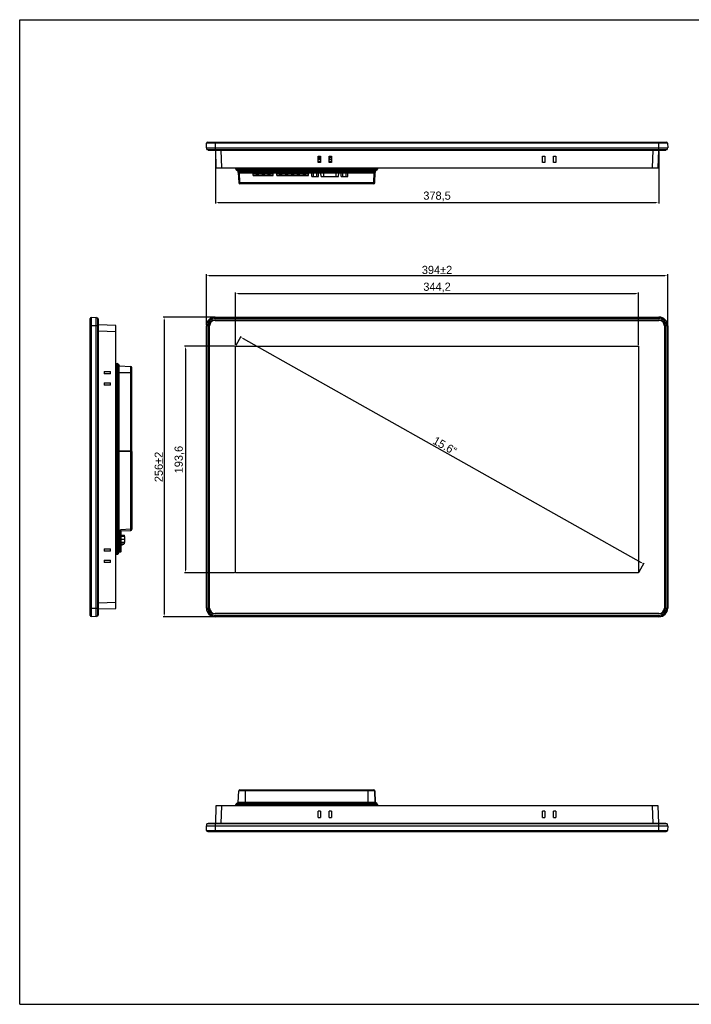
# Model space of a CAD drawing. Extents: x -23 to 1166, y 63 to 904.
# Tile 1 of 8: x -23 to 551, y 63 to 904. Entities that reach past the tile are written whole.
import ezdxf

# ---------------------------------------------------------------- set-up
doc = ezdxf.new("R2010")
doc.units = 0
doc.header["$LTSCALE"] = 65.395
doc.header["$PDMODE"] = 3
doc.header["$PDSIZE"] = 8
doc.layers.get('0').update_dxf_attribs({"linetype": 'CONTINUOUS'})
doc.layers.get('DEFPOINTS').update_dxf_attribs({"linetype": 'CONTINUOUS'})
for name, color, linetype in [('B_DXF_CONTINUOUS_LINE', 7, 'CONTINUOUS'), ('BC-PL-A_DXF_CONTINUOUS_LIN', 7, 'CONTINUOUS'), ('BC-PL-B_DXF_CONTINUOUS_LIN', 7, 'CONTINUOUS'), ('BREP_3_2_DXF_CONTINUOUS_LI', 7, 'CONTINUOUS'), ('BREP_5_2__DXF_CONTINUOUS_L', 7, 'CONTINUOUS'), ('DB-9-MALE_DXF_CONTINUOUS_L', 7, 'CONTINUOUS'), ('DRW0002_DXF_FORMAT', 7, 'CONTINUOUS'), ('FE6156-SC_DXF_CONTINUOUS_L', 7, 'CONTINUOUS'), ('FILM_DXF_CONTINUOUS_LINE', 7, 'CONTINUOUS'), ('PCB_DXF_CONTINUOUS_LINE', 7, 'CONTINUOUS'), ('TC_DXF_CONTINUOUS_LINE', 7, 'CONTINUOUS')]:
    doc.layers.add(name, color=color, linetype=linetype)
doc.dimstyles.get("Standard").update_dxf_attribs({"dimtxt": 7, "dimasz": 2.5, "dimexe": 1, "dimexo": 1, "dimgap": 1, "dimtad": 1, "dimdec": 1, "dimtxsty": 'STANDARD', "dimcen": 0, "dimazin": 3, "dimtp": 0.1, "dimtm": 0.1, "dimtfac": 1, "dimtdec": 1, "dimtofl": 0, "dimtmove": 0, "dimatfit": 3, "dimtolj": 1})

# ---------------------------------------------------------------- blocks, each defined once
blk = doc.blocks.new('*D0')
at = {"color": 0}
for p, q in [((136.58, 643.55), (136.58, 686.68)), ((139.08, 685.68), (528.08, 685.68)), ((530.58, 643.55), (530.58, 686.68))]:
    blk.add_line(p, q, dxfattribs=at)
for points in [[(139.08, 686.1), (139.08, 685.26), (136.58, 685.68)], [(528.08, 686.1), (528.08, 685.26), (530.58, 685.68)]]:
    blk.add_solid(points, dxfattribs=at)
at = {"layer": 'DEFPOINTS', "color": 0}
for p in [(530.58, 685.68), (136.58, 642.55), (530.58, 642.55)]:
    blk.add_point(p, dxfattribs=at)
at = {"color": 0, "insert": (333.58, 690.3), "char_height": 7, "attachment_point": 5}
blk.add_mtext('\\A1;394±2', dxfattribs=at)
blk = doc.blocks.new('*D1')
at = {"color": 0}
for p, q in [((143.08, 650.05), (99.58, 650.05)), ((100.58, 647.55), (100.58, 396.55)), ((143.08, 394.05), (99.58, 394.05))]:
    blk.add_line(p, q, dxfattribs=at)
for points in [[(100.16, 647.55), (100.99, 647.55), (100.58, 650.05)], [(100.16, 396.55), (100.99, 396.55), (100.58, 394.05)]]:
    blk.add_solid(points, dxfattribs=at)
at = {"layer": 'DEFPOINTS', "color": 0}
for p in [(144.08, 650.05), (100.58, 394.05), (144.08, 394.05)]:
    blk.add_point(p, dxfattribs=at)
at = {"color": 0, "insert": (95.96, 522.05), "char_height": 7, "attachment_point": 5, "rotation": 90}
blk.add_mtext('\\A1;256±2', dxfattribs=at)
blk = doc.blocks.new('*D2')
at = {"color": 0}
for p, q in [((161.5, 626.15), (161.5, 671.17)), ((164, 670.17), (503.16, 670.17)), ((505.66, 626.15), (505.66, 671.17))]:
    blk.add_line(p, q, dxfattribs=at)
for points in [[(164, 670.59), (164, 669.75), (161.5, 670.17)], [(503.16, 670.59), (503.16, 669.75), (505.66, 670.17)]]:
    blk.add_solid(points, dxfattribs=at)
at = {"layer": 'DEFPOINTS', "color": 0}
for p in [(505.66, 670.17), (161.5, 625.15), (505.66, 625.15)]:
    blk.add_point(p, dxfattribs=at)
at = {"color": 0, "insert": (333.58, 675.37), "char_height": 7, "attachment_point": 5}
blk.add_mtext('\\A1;344,2', dxfattribs=at)
blk = doc.blocks.new('*D3')
at = {"color": 0}
for p, q in [((160.5, 625.15), (117.8, 625.15)), ((118.8, 622.65), (118.8, 434.06)), ((160.5, 431.56), (117.8, 431.56))]:
    blk.add_line(p, q, dxfattribs=at)
for points in [[(118.39, 622.65), (119.22, 622.65), (118.8, 625.15)], [(118.39, 434.06), (119.22, 434.06), (118.8, 431.56)]]:
    blk.add_solid(points, dxfattribs=at)
at = {"layer": 'DEFPOINTS', "color": 0}
for p in [(161.5, 625.15), (118.8, 431.56), (161.5, 431.56)]:
    blk.add_point(p, dxfattribs=at)
at = {"color": 0, "insert": (113.59, 528.35), "char_height": 7, "attachment_point": 5, "rotation": 90}
blk.add_mtext('\\A1;193,6', dxfattribs=at)
blk = doc.blocks.new('*D4')
at = {"color": 0}
for p, q in [((161.99, 626.02), (166.37, 633.8)), ((168.06, 631.7), (507.86, 440.56)), ((506.15, 432.43), (510.53, 440.21))]:
    blk.add_line(p, q, dxfattribs=at)
for points in [[(168.26, 632.06), (167.85, 631.33), (165.88, 632.92)], [(508.06, 440.92), (507.65, 440.2), (510.04, 439.33)]]:
    blk.add_solid(points, dxfattribs=at)
at = {"layer": 'DEFPOINTS', "color": 0}
for p in [(161.5, 625.15), (510.04, 439.33), (505.66, 431.56)]:
    blk.add_point(p, dxfattribs=at)
at = {"color": 0, "insert": (340.23, 540.17), "char_height": 7, "attachment_point": 5, "rotation": 330.64225}
blk.add_mtext('\\A1;15.6“', dxfattribs=at)
blk = doc.blocks.new('*D9')
at = {"color": 0}
for p, q in [((144.31, 791.6), (144.31, 746.95)), ((522.86, 791.6), (522.86, 746.95)), ((146.81, 747.95), (520.36, 747.95))]:
    blk.add_line(p, q, dxfattribs=at)
for points in [[(146.81, 748.37), (146.81, 747.54), (144.31, 747.95)], [(520.36, 748.37), (520.36, 747.54), (522.86, 747.95)]]:
    blk.add_solid(points, dxfattribs=at)
at = {"layer": 'DEFPOINTS', "color": 0}
for p in [(144.31, 792.6), (522.86, 792.6), (522.86, 747.95)]:
    blk.add_point(p, dxfattribs=at)
at = {"color": 0, "insert": (333.58, 753.15), "char_height": 7, "attachment_point": 5}
blk.add_mtext('\\A1;378,5', dxfattribs=at)

msp = doc.modelspace()

# ---------------------------------------------------------------- linework, layer by layer
at = {"layer": 'B_DXF_CONTINUOUS_LINE', "color": 7, "linetype": 'CONTINUOUS'}
for p, q in [((233.57, 784.7), (233.57, 787.6)), ((241.69, 784.7), (241.69, 787.6))]:
    msp.add_line(p, q, dxfattribs=at)
at = {"layer": 'BC-PL-A_DXF_CONTINUOUS_LIN', "color": 7, "linetype": 'CONTINUOUS'}
for p, q in [((232.08, 786.6), (233.57, 786.6)), ((233.57, 786.1), (232.08, 786.1)), ((232.08, 785.27), (233.57, 785.27)), ((241.69, 786.6), (243.58, 786.6)), ((161.82, 777.6), (161.88, 776.45)), ((161.88, 776.45), (161.82, 777.6)), ((161.88, 776.45), (282.74, 776.45)), ((162.37, 775.64), (163.57, 774.93)), ((163.81, 774.8), (162.38, 775.64)), ((282.25, 775.64), (162.38, 775.64)), ((163.57, 774.93), (163.58, 774.93)), ((163.86, 773.68), (163.81, 774.8)), ((163.81, 774.8), (280.81, 774.8)), ((169.81, 777.6), (169.81, 773.2)), ((274.81, 773.2), (274.81, 777.6)), ((280.81, 774.8), (280.77, 773.68)), ((282.25, 775.64), (280.81, 774.8)), ((282.8, 777.6), (282.74, 776.45)), ((163.86, 773.68), (164.24, 764.95)), ((163.86, 773.68), (280.77, 773.68)), ((164.36, 773.2), (280.27, 773.2)), ((165.24, 764.94), (164.88, 773.2)), ((279.75, 773.2), (279.38, 764.94)), ((280.38, 764.95), (280.76, 773.68)), ((165.24, 764.94), (165.24, 764)), ((165.24, 764.94), (279.38, 764.94)), ((279.38, 764), (165.24, 764)), ((279.38, 764), (279.38, 764.94)), ((59.34, 610.41), (60.48, 610.35)), ((60.48, 447.49), (60.48, 610.35)), ((61.29, 609.86), (61.29, 447.99)), ((61.29, 609.86), (62, 608.66)), ((62, 535.42), (62, 608.66)), ((62.14, 602.42), (59.34, 602.42)), ((72.64, 535.24), (62, 535.42)), ((62.14, 449.42), (62.14, 535.92)), ((70.15, 535.28), (70.15, 535.33)), ((70.64, 535.32), (70.64, 535.27)), ((70.94, 535.32), (70.94, 535.27)), ((71.98, 468.87), (71.98, 535.25)), ((72.94, 535.23), (72.64, 535.24)), ((72.94, 535.23), (72.94, 468.87)), ((71.98, 468.87), (63.26, 468.41)), ((63.26, 449.47), (63.26, 468.41)), ((63.74, 467.44), (71.99, 467.87)), ((63.74, 449.97), (63.74, 467.59)), ((71.98, 468.87), (72.94, 468.87)), ((59.34, 455.42), (63.74, 455.42)), ((59.34, 447.43), (60.48, 447.49)), ((60.48, 447.49), (59.34, 447.43)), ((62.14, 449.42), (61.29, 447.99)), ((61.29, 447.98), (62.14, 449.42)), ((62.14, 449.42), (63.26, 449.47)), ((63.26, 449.47), (62.14, 449.42)), ((280.81, 235.46), (280.38, 245.3)), ((161.82, 232.66), (161.88, 233.8)), ((282.74, 233.8), (161.88, 233.8)), ((162.37, 234.61), (163.57, 235.32)), ((162.37, 234.61), (282.25, 234.61)), ((281.04, 235.32), (163.57, 235.32)), ((163.58, 235.32), (163.81, 235.46)), ((169.81, 235.46), (169.81, 232.66)), ((274.81, 232.66), (274.81, 235.46)), ((280.81, 235.46), (281.05, 235.32)), ((281.04, 235.32), (282.25, 234.61)), ((282.25, 234.61), (281.05, 235.32)), ((282.74, 233.8), (282.8, 232.66)), ((282.8, 232.66), (282.74, 233.8))]:
    msp.add_line(p, q, dxfattribs=at)
for centre, radius, start, end in [((162.88, 776.5), 1, 183, 239.56576), ((162.88, 776.5), 1, 183, 239.56576), ((164.08, 775.8), 1, 239.56576, 241.3395), ((281.74, 776.5), 1, 300.43424, 357), ((164.36, 773.7), 0.5, 182.5, 270), ((280.27, 773.7), 0.5, 270, 357.5), ((165.24, 765), 1, 182.5, 270), ((279.38, 765), 1, 270, 357.5), ((60.43, 609.35), 1, 30.43424, 87), ((61.14, 608.15), 1, 10.14475, 30.43424), ((71.94, 468.87), 1, 273, 0), ((71.94, 468.87), 1, 273, 0), ((60.43, 448.49), 1, 273, 329.56576), ((60.43, 448.49), 1, 273, 329.56576), ((63.24, 449.97), 0.5, 272.5, 360), ((63.24, 449.97), 0.5, 272.5, 360), ((279.38, 245.26), 1, 22.17918, 30.04412), ((162.88, 233.75), 1, 120.43424, 177), ((164.08, 234.46), 1, 100.14475, 120.43424), ((280.54, 234.46), 1, 59.56576, 90), ((281.74, 233.75), 1, 3, 59.56576), ((281.74, 233.75), 1, 3, 59.56576)]:
    msp.add_arc(centre, radius, start, end, dxfattribs=at)
for points, knots in [([(164.24, 764.95), (164.24, 764.95), (164.28, 764.94), (164.33, 764.93), (164.42, 764.93), (164.55, 764.93), (164.7, 764.93), (164.93, 764.93), (165.12, 764.94), (165.24, 764.94)], [0, 0, 0, 0, 0.021702, 0.079123, 0.171618, 0.295579, 0.446512, 0.61879, 1, 1, 1, 1]), ([(279.38, 764.94), (279.51, 764.94), (279.7, 764.93), (279.93, 764.93), (280.08, 764.93), (280.2, 764.93), (280.3, 764.93), (280.35, 764.94), (280.38, 764.95), (280.38, 764.95)], [0, 0, 0, 0, 0.381231, 0.553515, 0.70445, 0.828409, 0.920898, 0.978309, 1, 1, 1, 1]), ([(63.74, 467.59), (63.74, 467.65), (63.68, 467.78), (63.52, 468.06), (63.37, 468.27), (63.26, 468.41)], [0, 0, 0, 0, 0.187101, 0.432187, 1, 1, 1, 1]), ([(71.99, 467.87), (72, 467.87), (72, 467.91), (72, 467.96), (72, 468.05), (72.01, 468.18), (72, 468.33), (72, 468.56), (71.99, 468.74), (71.98, 468.87)], [0, 0, 0, 0, 0.020986, 0.078218, 0.170693, 0.294728, 0.445804, 0.618287, 1, 1, 1, 1])]:
    msp.add_open_spline(points, degree=3, knots=knots, dxfattribs=at)
at = {"layer": 'BC-PL-B_DXF_CONTINUOUS_LIN', "color": 7, "linetype": 'CONTINUOUS'}
for p, q in [((163.86, 773.68), (163.81, 774.8)), ((62.14, 535.47), (62.14, 608.42)), ((62.14, 608.42), (71.98, 607.99)), ((71.98, 535.92), (71.98, 607.99)), ((72.94, 535.92), (72.94, 606.99)), ((71.98, 602.42), (62.14, 602.42)), ((72.94, 602.42), (71.98, 602.42)), ((62.14, 535.92), (71.98, 535.92)), ((62.14, 535.47), (72.64, 535.29)), ((71.68, 535.3), (71.68, 535.92)), ((71.98, 535.92), (72.94, 535.92)), ((72.64, 535.92), (72.64, 535.29)), ((163.81, 235.46), (164.24, 245.3)), ((280.38, 245.3), (164.24, 245.3)), ((165.24, 246.26), (279.38, 246.26)), ((169.81, 246.26), (169.81, 245.3)), ((169.81, 245.3), (169.81, 235.46)), ((274.81, 245.3), (274.81, 246.26)), ((274.81, 235.46), (274.81, 245.3)), ((280.38, 245.3), (280.81, 235.46)), ((163.81, 235.46), (280.81, 235.46))]:
    msp.add_line(p, q, dxfattribs=at)
for centre, start, end in [((165.24, 765), 182.5, 203.05135), ((165.24, 765), 207.68967, 223.39386), ((165.24, 765), 229.31074, 244.46571), ((165.24, 765), 249.86569, 270), ((71.94, 606.99), 0, 87.5), ((165.24, 245.26), 90, 177.5), ((279.38, 245.26), 2.5, 90)]:
    msp.add_arc(centre, 1, start, end, dxfattribs=at)
at = {"layer": 'BREP_3_2_DXF_CONTINUOUS_LI', "color": 7, "linetype": 'CONTINUOUS'}
for p, q in [((176.68, 771.1), (176.68, 773.2)), ((176.68, 772.47), (193.68, 772.47)), ((176.68, 771.1), (193.68, 771.1)), ((179.2, 771.1), (179.57, 772.4)), ((179.52, 772.22), (180.84, 772.22)), ((179.57, 772.4), (180.78, 772.4)), ((179.95, 772.35), (179.93, 772.4)), ((179.95, 772.35), (180.41, 772.35)), ((180.41, 772.35), (180.42, 772.4)), ((181.15, 771.1), (180.78, 772.4)), ((184.57, 772.4), (184.2, 771.1)), ((184.52, 772.22), (185.84, 772.22)), ((184.57, 772.4), (185.78, 772.4)), ((184.93, 772.4), (184.95, 772.35)), ((185.41, 772.35), (184.95, 772.35)), ((185.18, 771.1), (185.18, 772.22)), ((185.42, 772.4), (185.41, 772.35)), ((185.78, 772.4), (186.15, 771.1)), ((189.2, 771.1), (189.57, 772.4)), ((189.52, 772.22), (190.84, 772.22)), ((190.78, 772.4), (189.57, 772.4)), ((189.95, 772.35), (189.93, 772.4)), ((189.95, 772.35), (190.41, 772.35)), ((190.41, 772.35), (190.42, 772.4)), ((191.15, 771.1), (190.78, 772.4)), ((193.68, 771.1), (193.68, 773.2))]:
    msp.add_line(p, q, dxfattribs=at)
at = {"layer": 'BREP_5_2__DXF_CONTINUOUS_L', "color": 7, "linetype": 'CONTINUOUS'}
for p, q in [((196.68, 771.1), (196.68, 773.2)), ((196.68, 772.47), (223.68, 772.47)), ((196.68, 771.1), (223.68, 771.1)), ((199.2, 771.1), (199.57, 772.4)), ((199.52, 772.22), (200.84, 772.22)), ((199.57, 772.4), (200.78, 772.4)), ((199.95, 772.35), (199.93, 772.4)), ((199.95, 772.35), (200.41, 772.35)), ((200.41, 772.35), (200.42, 772.4)), ((201.15, 771.1), (200.78, 772.4)), ((204.57, 772.4), (204.2, 771.1)), ((204.52, 772.22), (205.84, 772.22)), ((205.78, 772.4), (204.57, 772.4)), ((204.93, 772.4), (204.95, 772.35)), ((204.95, 772.35), (205.41, 772.35)), ((205.41, 772.35), (205.42, 772.4)), ((206.15, 771.1), (205.78, 772.4)), ((209.57, 772.4), (209.2, 771.1)), ((209.52, 772.22), (210.84, 772.22)), ((210.78, 772.4), (209.57, 772.4)), ((209.95, 772.35), (209.93, 772.4)), ((209.95, 772.35), (210.41, 772.35)), ((210.41, 772.35), (210.42, 772.4)), ((211.15, 771.1), (210.78, 772.4)), ((214.57, 772.4), (214.2, 771.1)), ((214.52, 772.22), (215.84, 772.22)), ((215.78, 772.4), (214.57, 772.4)), ((214.95, 772.35), (214.93, 772.4)), ((214.95, 772.35), (215.41, 772.35)), ((215.41, 772.35), (215.42, 772.4)), ((216.15, 771.1), (215.78, 772.4)), ((219.57, 772.4), (219.2, 771.1)), ((219.52, 772.22), (220.84, 772.22)), ((220.78, 772.4), (219.57, 772.4)), ((219.95, 772.35), (219.93, 772.4)), ((219.95, 772.35), (220.41, 772.35)), ((220.42, 772.4), (220.41, 772.35)), ((221.15, 771.1), (220.78, 772.4)), ((223.68, 771.1), (223.68, 773.2)), ((64.46, 455.2), (63.74, 455.2)), ((65.84, 455.7), (64.46, 455.2)), ((65.84, 455.7), (65.84, 456.21))]:
    msp.add_line(p, q, dxfattribs=at)
at = {"layer": 'DB-9-MALE_DXF_CONTINUOUS_L', "color": 7, "linetype": 'CONTINUOUS'}
for p, q in [((232.49, 783.1), (232.49, 782.1)), ((241.76, 784.7), (241.76, 784.9)), ((242.42, 784.9), (241.76, 784.9)), ((241.76, 782.1), (241.76, 783.1)), ((242.22, 785.1), (241.96, 785.1)), ((242.42, 784.7), (242.42, 784.9)), ((242.42, 782.1), (242.42, 783.1)), ((243.15, 784.7), (243.15, 784.9)), ((243.58, 784.9), (243.15, 784.9)), ((243.15, 782.1), (243.15, 783.1)), ((243.58, 785.1), (243.35, 785.1)), ((226.71, 770.1), (226.71, 773.2)), ((226.71, 770.1), (232.49, 770.1)), ((228.16, 770.1), (228.16, 773.2)), ((231.04, 770.1), (231.04, 773.2)), ((232.49, 770.1), (232.49, 773.2)), ((234.65, 770.28), (234.4, 773.2)), ((234.65, 770.28), (249.54, 770.28)), ((234.76, 770.19), (249.43, 770.19)), ((236.42, 770.1), (236.68, 770.1)), ((236.64, 773.2), (236.64, 770.19)), ((237.81, 770.1), (238.07, 770.1)), ((239.19, 770.1), (239.45, 770.1)), ((240.58, 770.1), (240.84, 770.1)), ((241.96, 770.1), (242.22, 770.1)), ((243.35, 770.1), (243.61, 770.1)), ((244.73, 770.1), (244.99, 770.1)), ((246.12, 770.1), (246.38, 770.1)), ((247.5, 770.1), (247.76, 770.1)), ((247.55, 770.19), (247.55, 773.2)), ((249.54, 770.28), (249.79, 773.2)), ((251.7, 770.1), (251.7, 773.2)), ((251.7, 770.1), (257.48, 770.1)), ((253.15, 770.1), (253.15, 773.2)), ((256.03, 770.1), (256.03, 773.2)), ((257.48, 770.1), (257.48, 773.2)), ((63.74, 464.12), (66.65, 463.86)), ((66.84, 462.57), (63.74, 462.57)), ((66.65, 462.57), (66.65, 463.86)), ((66.74, 462.57), (66.74, 463.76)), ((66.84, 457.57), (66.84, 462.57)), ((66.84, 460.07), (63.74, 460.07)), ((66.84, 457.57), (63.74, 457.57)), ((66.65, 456.28), (63.74, 456.03)), ((66.65, 456.28), (66.65, 457.57)), ((66.74, 456.38), (66.74, 457.57))]:
    msp.add_line(p, q, dxfattribs=at)
for centre, radius, start, end in [((241.96, 784.9), 0.2, 89.99947, 180), ((242.22, 784.9), 0.2, 0, 90.00053), ((243.35, 784.9), 0.2, 89.99947, 180), ((234.75, 770.29), 0.1, 185, 270), ((236.42, 770.3), 0.2, 212.09119, 270.00053), ((236.68, 770.3), 0.2, 269.99947, 327.90881), ((237.81, 770.3), 0.2, 212.09119, 270.00053), ((238.07, 770.3), 0.2, 269.99947, 327.90881), ((239.19, 770.3), 0.2, 212.09119, 270.00053), ((239.45, 770.3), 0.2, 269.99947, 327.90881), ((240.58, 770.3), 0.2, 212.09119, 270.00053), ((240.84, 770.3), 0.2, 269.99947, 327.90881), ((241.96, 770.3), 0.2, 212.09119, 270.00053), ((242.22, 770.3), 0.2, 269.99947, 327.90881), ((243.35, 770.3), 0.2, 212.09119, 270.00053), ((243.61, 770.3), 0.2, 269.99947, 327.90881), ((244.73, 770.3), 0.2, 212.09119, 270.00053), ((244.99, 770.3), 0.2, 269.99947, 327.90881), ((246.12, 770.3), 0.2, 212.09119, 270.00053), ((246.38, 770.3), 0.2, 269.99947, 327.90881), ((247.5, 770.3), 0.2, 212.09119, 270.00053), ((247.76, 770.3), 0.2, 269.99947, 327.90881), ((249.44, 770.29), 0.1, 270, 355), ((66.64, 463.76), 0.1, 0, 85), ((66.64, 456.38), 0.1, 275, 0)]:
    msp.add_arc(centre, radius, start, end, dxfattribs=at)
at = {"layer": 'DRW0002_DXF_FORMAT', "color": 7, "linetype": 'CONTINUOUS'}
for p, q in [((-22.83, 63.08), (-22.83, 904.08)), ((-22.83, 904.08), (1166.17, 904.08)), ((-22.83, 63.08), (1166.17, 63.08))]:
    msp.add_line(p, q, dxfattribs=at)
at = {"layer": 'FE6156-SC_DXF_CONTINUOUS_L', "color": 7, "linetype": 'CONTINUOUS'}
for p, q in [((137.08, 793.1), (137.08, 794.6)), ((137.08, 793.1), (530.08, 793.1)), ((138.08, 792.6), (138.08, 793.1)), ((138.08, 792.6), (529.08, 792.6)), ((144.08, 794.6), (144.08, 792.6)), ((523.08, 792.6), (523.08, 794.6)), ((529.08, 793.1), (529.08, 792.6)), ((530.08, 794.6), (530.08, 793.1)), ((42.34, 649.55), (43.84, 649.55)), ((43.84, 394.55), (43.84, 649.55)), ((43.84, 648.55), (44.34, 648.55)), ((44.34, 395.55), (44.34, 648.55)), ((44.34, 642.55), (42.34, 642.55)), ((42.34, 401.55), (44.34, 401.55)), ((44.34, 395.55), (43.84, 395.55)), ((43.84, 394.55), (42.34, 394.55)), ((137.08, 215.66), (137.08, 217.16)), ((530.08, 217.16), (137.08, 217.16)), ((138.08, 217.16), (138.08, 217.66)), ((529.08, 217.66), (138.08, 217.66)), ((144.08, 217.66), (144.08, 215.66)), ((523.08, 215.66), (523.08, 217.66)), ((529.08, 217.66), (529.08, 217.16)), ((530.08, 217.16), (530.08, 215.66))]:
    msp.add_line(p, q, dxfattribs=at)
at = {"layer": 'FILM_DXF_CONTINUOUS_LINE', "color": 7, "linetype": 'CONTINUOUS'}
for p, q in [((139.38, 401.55), (139.38, 642.55)), ((144.08, 647.25), (523.08, 647.25)), ((527.78, 642.55), (527.78, 401.55)), ((161.5, 431.56), (161.5, 625.15)), ((161.5, 625.15), (505.66, 625.15)), ((505.66, 625.15), (505.66, 431.56)), ((505.66, 431.56), (161.5, 431.56)), ((523.08, 396.85), (144.08, 396.85))]:
    msp.add_line(p, q, dxfattribs=at)
for centre, start, end in [((144.08, 642.55), 90, 180), ((523.08, 642.55), 0, 90), ((144.08, 401.55), 180, 270), ((523.08, 401.55), 270, 360)]:
    msp.add_arc(centre, 4.7, start, end, dxfattribs=at)
at = {"layer": 'PCB_DXF_CONTINUOUS_LINE', "color": 7, "linetype": 'CONTINUOUS'}
for p, q in [((234.08, 784.7), (232.08, 784.7)), ((234.08, 783.1), (232.08, 783.1)), ((243.58, 784.7), (241.58, 784.7)), ((243.58, 783.1), (241.58, 783.1)), ((243.1, 782.1), (243.1, 783.1))]:
    msp.add_line(p, q, dxfattribs=at)
at = {"layer": 'TC_DXF_CONTINUOUS_LINE', "color": 7, "linetype": 'CONTINUOUS'}
for p, q in [((137.79, 799.6), (529.37, 799.6)), ((144.08, 799.6), (144.08, 794.6)), ((523.08, 794.6), (523.08, 799.6)), ((136.58, 794.6), (136.8, 798.65)), ((136.58, 794.6), (530.58, 794.6)), ((530.37, 798.65), (136.8, 798.65)), ((144.31, 792.6), (144.78, 777.6)), ((149.78, 777.6), (149.31, 792.6)), ((517.86, 792.6), (517.39, 777.6)), ((522.38, 777.6), (522.86, 792.6)), ((530.37, 798.65), (530.58, 794.6)), ((232.08, 782.1), (232.08, 787.6)), ((232.08, 787.6), (234.08, 787.6)), ((234.08, 787.6), (234.08, 782.1)), ((241.58, 782.1), (241.58, 787.6)), ((241.58, 787.6), (243.58, 787.6)), ((243.58, 787.6), (243.58, 782.1)), ((423.58, 787.6), (425.58, 787.6)), ((423.58, 782.1), (423.58, 787.6)), ((425.58, 787.6), (425.58, 782.1)), ((433.08, 787.6), (435.08, 787.6)), ((433.08, 782.1), (433.08, 787.6)), ((435.08, 787.6), (435.08, 782.1)), ((144.78, 777.6), (522.38, 777.6)), ((234.08, 782.1), (232.08, 782.1)), ((243.58, 782.1), (241.58, 782.1)), ((425.58, 782.1), (423.58, 782.1)), ((435.08, 782.1), (433.08, 782.1)), ((37.34, 395.26), (37.34, 648.84)), ((38.28, 649.84), (42.34, 650.05)), ((38.28, 649.84), (38.28, 394.27)), ((42.34, 394.05), (42.34, 650.05)), ((144.08, 650.05), (144.08, 648.84)), ((144.08, 650.05), (523.08, 650.05)), ((144.08, 649.84), (523.08, 649.84)), ((523.08, 648.84), (144.08, 648.84)), ((144.08, 647.61), (523.08, 647.61)), ((523.08, 648.84), (523.08, 650.05)), ((42.34, 642.55), (37.34, 642.55)), ((59.34, 642.85), (44.36, 643.32)), ((59.34, 401.25), (59.34, 642.85)), ((136.58, 401.55), (136.58, 642.55)), ((137.79, 642.55), (136.58, 642.55)), ((136.8, 401.55), (136.8, 642.55)), ((137.79, 642.55), (137.79, 401.55)), ((139.03, 401.55), (139.03, 642.55)), ((139.08, 401.55), (139.08, 642.55)), ((144.08, 647.55), (523.08, 647.55)), ((528.08, 642.55), (528.08, 401.55)), ((528.14, 642.55), (528.14, 401.55)), ((530.58, 642.55), (529.37, 642.55)), ((529.37, 401.55), (529.37, 642.55)), ((530.37, 642.55), (530.37, 401.55)), ((530.58, 642.55), (530.58, 401.55)), ((44.34, 638.33), (59.34, 637.86)), ((49.34, 603.55), (49.34, 601.55)), ((49.34, 603.55), (54.84, 603.55)), ((54.84, 601.55), (49.34, 601.55)), ((54.84, 601.55), (54.84, 603.55)), ((49.34, 594.05), (49.34, 592.05)), ((49.34, 594.05), (54.84, 594.05)), ((54.84, 592.05), (49.34, 592.05)), ((54.84, 592.05), (54.84, 594.05)), ((49.34, 452.05), (54.84, 452.05)), ((49.34, 452.05), (49.34, 450.05)), ((54.84, 450.05), (49.34, 450.05)), ((54.84, 450.05), (54.84, 452.05)), ((49.34, 442.55), (54.84, 442.55)), ((49.34, 442.55), (49.34, 440.55)), ((54.84, 440.55), (49.34, 440.55)), ((54.84, 440.55), (54.84, 442.55)), ((59.34, 406.25), (44.34, 405.78)), ((37.34, 401.55), (42.34, 401.55)), ((44.36, 400.78), (59.34, 401.25)), ((136.58, 401.55), (137.79, 401.55)), ((523.08, 396.55), (144.08, 396.55)), ((523.08, 396.5), (144.08, 396.5)), ((529.37, 401.55), (530.58, 401.55)), ((42.34, 394.05), (38.28, 394.27)), ((144.08, 395.26), (144.08, 394.05)), ((144.08, 395.26), (523.08, 395.26)), ((523.08, 394.27), (144.08, 394.27)), ((523.08, 394.05), (144.08, 394.05)), ((523.08, 394.05), (523.08, 395.26)), ((144.78, 232.66), (144.31, 217.65)), ((522.38, 232.66), (144.78, 232.66)), ((149.31, 217.66), (149.78, 232.66)), ((232.08, 222.66), (232.08, 228.16)), ((234.08, 228.16), (232.08, 228.16)), ((234.08, 228.16), (234.08, 222.66)), ((241.58, 222.66), (241.58, 228.16)), ((243.58, 228.16), (241.58, 228.16)), ((243.58, 228.16), (243.58, 222.66)), ((425.58, 228.16), (423.58, 228.16)), ((423.58, 222.66), (423.58, 228.16)), ((425.58, 228.16), (425.58, 222.66)), ((435.08, 228.16), (433.08, 228.16)), ((433.08, 222.66), (433.08, 228.16)), ((435.08, 228.16), (435.08, 222.66)), ((517.39, 232.66), (517.86, 217.66)), ((522.86, 217.65), (522.38, 232.66)), ((232.08, 222.66), (234.08, 222.66)), ((241.58, 222.66), (243.58, 222.66)), ((423.58, 222.66), (425.58, 222.66)), ((433.08, 222.66), (435.08, 222.66)), ((136.8, 211.61), (136.58, 215.66)), ((136.58, 215.66), (530.58, 215.66)), ((136.8, 211.61), (530.37, 211.61)), ((137.79, 210.66), (529.37, 210.66)), ((144.08, 215.66), (144.08, 210.66)), ((523.08, 210.66), (523.08, 215.66)), ((530.58, 215.66), (530.37, 211.61))]:
    msp.add_line(p, q, dxfattribs=at)
for centre, radius, start, end in [((137.79, 798.6), 1, 90, 177), ((529.37, 798.6), 1, 3, 90), ((38.34, 648.84), 1, 93, 180), ((144.08, 642.55), 7.5, 90, 180), ((144.08, 642.55), 7.29, 90, 180), ((144.08, 642.55), 6.29, 90, 180), ((144.08, 642.55), 5.06, 90, 180), ((523.08, 642.55), 7.5, 0, 90), ((523.08, 642.55), 7.29, 0, 90), ((523.08, 642.55), 6.29, 0, 90), ((523.08, 642.55), 5.06, 0, 90), ((144.08, 642.55), 5, 90, 180), ((523.08, 642.55), 5, 0, 90), ((144.08, 401.55), 7.5, 180, 270), ((144.08, 401.55), 7.29, 180, 270), ((144.08, 401.55), 6.29, 180, 270), ((144.08, 401.55), 5.06, 180, 270), ((144.08, 401.55), 5, 180, 270), ((523.08, 401.55), 7.5, 270, 360), ((523.08, 401.55), 7.29, 270, 360), ((523.08, 401.55), 6.29, 270, 360), ((523.08, 401.55), 5.06, 270, 360), ((523.08, 401.55), 5, 270, 360), ((38.34, 395.26), 1, 180, 267), ((137.79, 211.66), 1, 183, 270), ((529.37, 211.66), 1, 270, 357)]:
    msp.add_arc(centre, radius, start, end, dxfattribs=at)

# ---------------------------------------------------------------- dimensions: what is measured, and where the dimension line sits
for base, p1, p2, picture, middle in [((522.8553, 747.9519), (144.3125, 792.6042), (522.8553, 792.597), '*D9', (333.5839, 753.1523)), ((505.66, 670.17), (161.5, 625.15), (505.66, 625.15), '*D2', (333.58, 675.37))]:
    dim = msp.add_linear_dim(base=base, p1=p1, p2=p2, dimstyle='STANDARD')
    dim.commit()
    dim.dimension.update_dxf_attribs({"geometry": picture, "text_midpoint": middle})
dim = msp.add_linear_dim(base=(530.58, 685.68), p1=(136.58, 642.55), p2=(530.58, 642.55), dimstyle='STANDARD', override={"dimgap": 1, "dimtol": 1, "dimlim": 0, "dimtp": 2, "dimtm": 2})
dim.commit()
dim.dimension.update_dxf_attribs({"geometry": '*D0', "text_midpoint": (333.58, 690.3)})
dim = msp.add_linear_dim(base=(100.58, 394.05), p1=(144.08, 650.05), p2=(144.08, 394.05), angle=90, dimstyle='STANDARD', override={"dimgap": 1, "dimtol": 1, "dimlim": 0, "dimtp": 2, "dimtm": 2})
dim.commit()
dim.dimension.update_dxf_attribs({"geometry": '*D1', "text_midpoint": (95.96, 522.05)})
dim = msp.add_aligned_dim(p1=(161.5, 625.15), p2=(505.66, 431.56), distance=8.92, text='15.6“', dimstyle='STANDARD')
dim.commit()
dim.dimension.update_dxf_attribs({"geometry": '*D4', "text_midpoint": (340.23, 540.17)})
dim = msp.add_linear_dim(base=(118.8, 431.56), p1=(161.5, 625.15), p2=(161.5, 431.56), angle=90, dimstyle='STANDARD')
dim.commit()
dim.dimension.update_dxf_attribs({"geometry": '*D3', "text_midpoint": (113.59, 528.35)})

doc.saveas('drawing.dxf')
